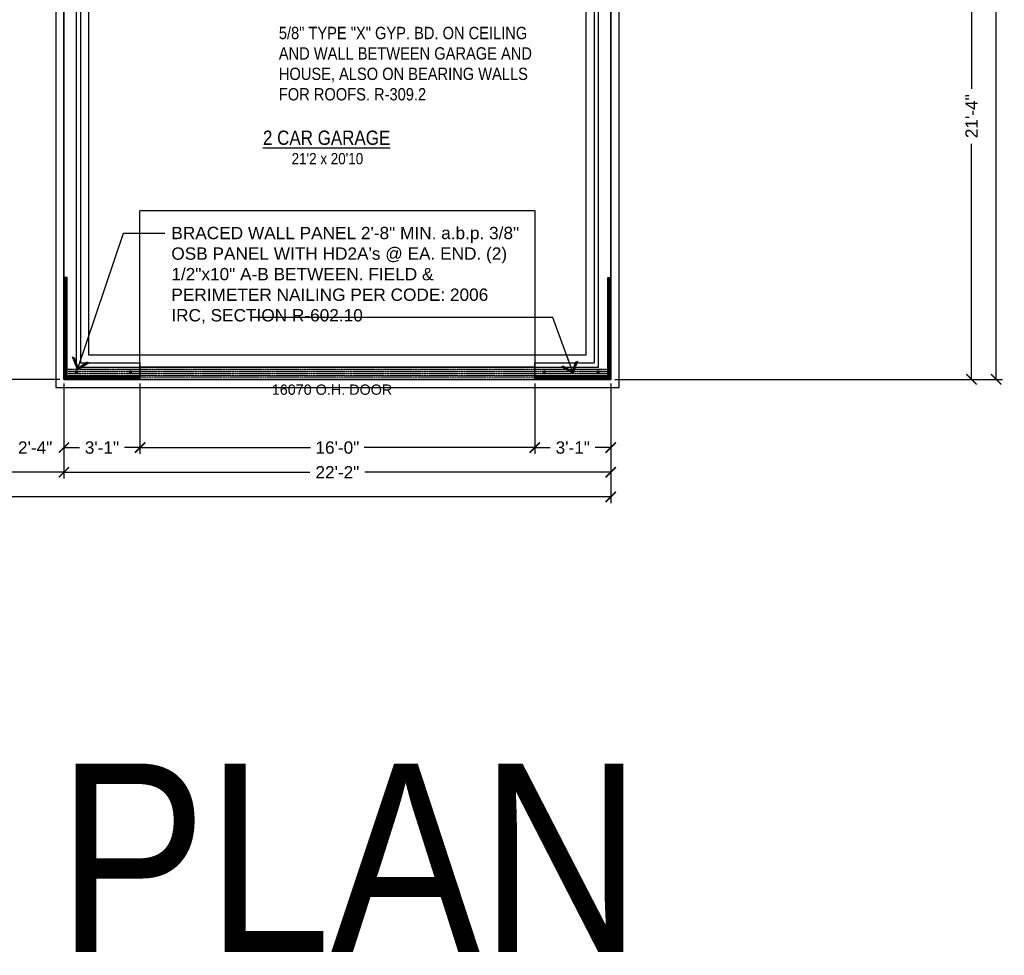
# Model space of a CAD drawing. Header units: millimetres. Extents: x -724 to 239, y -497 to 416.
# Tile 5 of 8: x -240 to 239, y -497 to -42. Entities that reach past the tile are written whole.
import ezdxf
from ezdxf.enums import TextEntityAlignment as Align

# ---------------------------------------------------------------- set-up
doc = ezdxf.new("R2010")
doc.units = ezdxf.units.MM
doc.linetypes.add('xref-Bishop-Overland-08$0$CENTER2', pattern=[1.125, 0.75, -0.125, 0.125, -0.125])
doc.linetypes.add('xref-Bishop-Overland-08$0$DASHED2', pattern=[0.375, 0.25, -0.125])
for name, color, linetype in [('A-DIMS-1', 152, 'Continuous'), ('A-NOTE', 4, 'Continuous'), ('A-TEXT', 4, 'Continuous'), ('ANNTEXT', 4, 'Continuous'), ('xref-Bishop-Overland-08$0$A-FOOTPRINT', 5, 'Continuous'), ('xref-Bishop-Overland-08$0$A-GARAGE-DOOR', 1, 'xref-Bishop-Overland-08$0$DASHED2'), ('xref-Bishop-Overland-08$0$A-HEADER', 30, 'Continuous'), ('xref-Bishop-Overland-08$0$A-OPENING', 1, 'Continuous'), ('xref-Bishop-Overland-08$0$A-WALL', 54, 'Continuous'), ('xref-Bishop-Overland-08$0$R-BEAM', 1, 'xref-Bishop-Overland-08$0$CENTER2'), ('xref-Bishop-Overland-08$0$S-FOOTER', 9, 'xref-Bishop-Overland-08$0$DASHED2'), ('xref-Bishop-Overland-08$0$S-STEM-WALL', 8, 'Continuous')]:
    doc.layers.add(name, color=color, linetype=linetype)
doc.styles.get("Standard").update_dxf_attribs({"font": 'arial.ttf'})
doc.dimstyles.new('ARCHARR', dxfattribs={"dimscale": 32, "dimtxt": 0.1875, "dimasz": 0.15625, "dimexe": 0.09375, "dimexo": 0.0625, "dimgap": 0.09375, "dimtad": 0, "dimdec": 5, "dimzin": 3, "dimdsep": 46, "dimlunit": 4, "dimtxsty": 'Standard', "dimblk": 'ARCHTICK', "dimcen": 0.09375, "dimclrt": 4, "dimadec": 5, "dimazin": 0, "dimtfac": 0.75, "dimtdec": 5, "dimtix": 1, "dimtofl": 0, "dimtmove": 2, "dimatfit": 3, "dimldrblk": 'archarrow', "dimfxl": 1, "dimtolj": 1, "dimtzin": 3, "dimarcsym": 0})

# ---------------------------------------------------------------- blocks, each defined once
blk = doc.blocks.new('_ArchTick')
at = {"color": 0, "linetype": 'ByBlock', "const_width": 0.15}
blk.add_lwpolyline([(-0.5, -0.5), (0.5, 0.5)], dxfattribs=at)
blk = doc.blocks.new('*D93')
at = {"layer": 'A-DIMS-1', "color": 0, "lineweight": -2}
for p, q in [((10.23, -218.63), (10.23, -252.82)), ((47.23, -218.63), (47.23, -252.82)), ((10.23, -249.82), (17.75, -249.82)), ((47.23, -249.82), (39.7, -249.82))]:
    blk.add_line(p, q, dxfattribs=at)
at = {"layer": 'Defpoints', "color": 0}
for p in [(10.23, -216.63), (47.23, -216.63), (10.23, -249.82)]:
    blk.add_point(p, dxfattribs=at)
at = {"layer": 'A-DIMS-1', "color": 0, "lineweight": -2, "xscale": 5, "yscale": 5, "zscale": 5, "rotation": 180}
blk.add_blockref('_ArchTick', (10.23, -249.82), dxfattribs=at)
at = {"layer": 'A-DIMS-1', "color": 0, "lineweight": -2, "xscale": 5, "yscale": 5, "zscale": 5}
blk.add_blockref('_ArchTick', (47.23, -249.82), dxfattribs=at)
at = {"layer": 'A-DIMS-1', "color": 4, "insert": (28.73, -249.82), "char_height": 6, "attachment_point": 5}
blk.add_mtext('\\A1;3\'-1"', dxfattribs=at)
blk = doc.blocks.new('archarrow')
for p, q in [((0, 0), (-1.739, 0)), ((0, 0), (-0.988, 0.858)), ((-0.086, 0), (-0.988, 0.757)), ((-0.172, 0), (-0.988, 0.659)), ((-0.172, 0), (-0.988, -0.659)), ((-0.086, 0), (-0.988, -0.757)), ((0, 0), (-0.988, -0.858))]:
    blk.add_line(p, q)
blk = doc.blocks.new('*D94')
at = {"layer": 'A-DIMS-1', "color": 0, "lineweight": -2}
for p, q in [((-181.77, -218.63), (-181.77, -252.82)), ((10.23, -218.63), (10.23, -252.82)), ((-181.77, -249.82), (-98.8, -249.82)), ((10.23, -249.82), (-72.75, -249.82))]:
    blk.add_line(p, q, dxfattribs=at)
at = {"layer": 'Defpoints', "color": 0}
for p in [(-181.77, -216.63), (10.23, -216.63), (-181.77, -249.82)]:
    blk.add_point(p, dxfattribs=at)
at = {"layer": 'A-DIMS-1', "color": 0, "lineweight": -2, "xscale": 5, "yscale": 5, "zscale": 5, "rotation": 180}
blk.add_blockref('_ArchTick', (-181.77, -249.82), dxfattribs=at)
at = {"layer": 'A-DIMS-1', "color": 0, "lineweight": -2, "xscale": 5, "yscale": 5, "zscale": 5}
blk.add_blockref('_ArchTick', (10.23, -249.82), dxfattribs=at)
at = {"layer": 'A-DIMS-1', "color": 4, "insert": (-85.77, -249.82), "char_height": 6, "attachment_point": 5}
blk.add_mtext('\\A1;16\'-0"', dxfattribs=at)
blk = doc.blocks.new('*D95')
at = {"layer": 'A-DIMS-1', "color": 0, "lineweight": -2}
for p, q in [((-218.77, -218.63), (-218.77, -252.82)), ((-181.77, -218.63), (-181.77, -252.82)), ((-218.77, -249.82), (-211.25, -249.82)), ((-181.77, -249.82), (-189.3, -249.82))]:
    blk.add_line(p, q, dxfattribs=at)
at = {"layer": 'Defpoints', "color": 0}
for p in [(-218.77, -216.63), (-181.77, -216.63), (-218.77, -249.82)]:
    blk.add_point(p, dxfattribs=at)
at = {"layer": 'A-DIMS-1', "color": 0, "lineweight": -2, "xscale": 5, "yscale": 5, "zscale": 5, "rotation": 180}
blk.add_blockref('_ArchTick', (-218.77, -249.82), dxfattribs=at)
at = {"layer": 'A-DIMS-1', "color": 0, "lineweight": -2, "xscale": 5, "yscale": 5, "zscale": 5}
blk.add_blockref('_ArchTick', (-181.77, -249.82), dxfattribs=at)
at = {"layer": 'A-DIMS-1', "color": 4, "insert": (-200.27, -249.82), "char_height": 6, "attachment_point": 5}
blk.add_mtext('\\A1;3\'-1"', dxfattribs=at)
blk = doc.blocks.new('*D96')
at = {"layer": 'A-DIMS-1', "color": 0, "lineweight": -2}
for p, q in [((-304.77, -14.63), (-304.77, -264.82)), ((-218.77, -218.63), (-218.77, -264.82)), ((-304.77, -261.82), (-272.72, -261.82)), ((-218.77, -261.82), (-250.82, -261.82))]:
    blk.add_line(p, q, dxfattribs=at)
at = {"layer": 'Defpoints', "color": 0}
for p in [(-304.77, -12.63), (-218.77, -216.63), (-304.77, -261.82)]:
    blk.add_point(p, dxfattribs=at)
at = {"layer": 'A-DIMS-1', "color": 0, "lineweight": -2, "xscale": 5, "yscale": 5, "zscale": 5, "rotation": 180}
blk.add_blockref('_ArchTick', (-304.77, -261.82), dxfattribs=at)
at = {"layer": 'A-DIMS-1', "color": 0, "lineweight": -2, "xscale": 5, "yscale": 5, "zscale": 5}
blk.add_blockref('_ArchTick', (-218.77, -261.82), dxfattribs=at)
at = {"layer": 'A-DIMS-1', "color": 4, "insert": (-261.77, -261.82), "char_height": 6, "attachment_point": 5}
blk.add_mtext('\\A1;7\'-2"', dxfattribs=at)
blk = doc.blocks.new('*D100')
at = {"layer": 'A-DIMS-1', "color": 0, "lineweight": -2}
for p, q in [((-218.77, -218.63), (-218.77, -264.82)), ((47.23, -218.63), (47.23, -264.82)), ((-218.77, -261.82), (-99.13, -261.82)), ((47.23, -261.82), (-72.42, -261.82))]:
    blk.add_line(p, q, dxfattribs=at)
at = {"layer": 'Defpoints', "color": 0}
for p in [(-218.77, -216.63), (47.23, -216.63), (-218.77, -261.82)]:
    blk.add_point(p, dxfattribs=at)
at = {"layer": 'A-DIMS-1', "color": 0, "lineweight": -2, "xscale": 5, "yscale": 5, "zscale": 5, "rotation": 180}
blk.add_blockref('_ArchTick', (-218.77, -261.82), dxfattribs=at)
at = {"layer": 'A-DIMS-1', "color": 0, "lineweight": -2, "xscale": 5, "yscale": 5, "zscale": 5}
blk.add_blockref('_ArchTick', (47.23, -261.82), dxfattribs=at)
at = {"layer": 'A-DIMS-1', "color": 4, "insert": (-85.77, -261.82), "char_height": 6, "attachment_point": 5}
blk.add_mtext('\\A1;22\'-2"', dxfattribs=at)
blk = doc.blocks.new('*D101')
at = {"layer": 'A-DIMS-1', "color": 0, "lineweight": -2}
for p, q in [((-648.77, -14.63), (-648.77, -276.82)), ((47.23, -218.63), (47.23, -276.82)), ((-648.77, -273.82), (-314.08, -273.82)), ((47.23, -273.82), (-287.47, -273.82))]:
    blk.add_line(p, q, dxfattribs=at)
at = {"layer": 'Defpoints', "color": 0}
for p in [(-648.77, -12.63), (47.23, -216.63), (-648.77, -273.82)]:
    blk.add_point(p, dxfattribs=at)
at = {"layer": 'A-DIMS-1', "color": 0, "lineweight": -2, "xscale": 5, "yscale": 5, "zscale": 5, "rotation": 180}
blk.add_blockref('_ArchTick', (-648.77, -273.82), dxfattribs=at)
at = {"layer": 'A-DIMS-1', "color": 0, "lineweight": -2, "xscale": 5, "yscale": 5, "zscale": 5}
blk.add_blockref('_ArchTick', (47.23, -273.82), dxfattribs=at)
at = {"layer": 'A-DIMS-1', "color": 4, "insert": (-300.77, -273.82), "char_height": 6, "attachment_point": 5}
blk.add_mtext('\\A1;58\'-0"', dxfattribs=at)
blk = doc.blocks.new('*D102')
at = {"layer": 'A-DIMS-1', "color": 0, "lineweight": -2}
for p, q in [((-246.77, 29.78), (-246.77, -252.82)), ((-218.77, -218.63), (-218.77, -252.82)), ((-246.77, -249.82), (-251.77, -249.82)), ((-218.77, -249.82), (-213.77, -249.82))]:
    blk.add_line(p, q, dxfattribs=at)
at = {"layer": 'Defpoints', "color": 0}
for p in [(-246.77, 31.78), (-218.77, -216.63), (-246.77, -249.82)]:
    blk.add_point(p, dxfattribs=at)
at = {"layer": 'A-DIMS-1', "color": 0, "lineweight": -2, "xscale": 5, "yscale": 5, "zscale": 5}
blk.add_blockref('_ArchTick', (-246.77, -249.82), dxfattribs=at)
at = {"layer": 'A-DIMS-1', "color": 0, "lineweight": -2, "xscale": 5, "yscale": 5, "zscale": 5, "rotation": 180}
blk.add_blockref('_ArchTick', (-218.77, -249.82), dxfattribs=at)
at = {"layer": 'A-DIMS-1', "color": 4, "insert": (-232.77, -249.82), "char_height": 6, "attachment_point": 5}
blk.add_mtext('\\A1;2\'-4"', dxfattribs=at)
blk = doc.blocks.new('*D109')
at = {"layer": 'A-DIMS-1', "color": 0, "lineweight": -2}
for p, q in [((43.23, 39.37), (225.69, 39.37)), ((222.69, 39.37), (222.69, -75.28)), ((222.69, -216.63), (222.69, -101.99)), ((49.23, -216.63), (225.69, -216.63))]:
    blk.add_line(p, q, dxfattribs=at)
at = {"layer": 'Defpoints', "color": 0}
for p in [(41.23, 39.37), (222.69, 39.37), (47.23, -216.63)]:
    blk.add_point(p, dxfattribs=at)
at = {"layer": 'A-DIMS-1', "color": 0, "lineweight": -2, "xscale": 5, "yscale": 5, "zscale": 5}
for p, rotation in [((222.69, 39.37), 90), ((222.69, -216.63), 270)]:
    blk.add_blockref('_ArchTick', p, dxfattribs=dict(at, rotation=rotation))
at = {"layer": 'A-DIMS-1', "color": 4, "insert": (222.69, -88.63), "char_height": 6, "attachment_point": 5, "rotation": 90}
blk.add_mtext('\\A1;21\'-4"', dxfattribs=at)
blk = doc.blocks.new('*D111')
at = {"layer": 'A-DIMS-1', "color": 0, "lineweight": -2}
for p, q in [((49.23, 347.37), (237.69, 347.37)), ((234.69, 347.37), (234.69, 78.79)), ((234.69, -216.63), (234.69, 51.94)), ((49.23, -216.63), (237.69, -216.63))]:
    blk.add_line(p, q, dxfattribs=at)
at = {"layer": 'Defpoints', "color": 0}
for p in [(47.23, 347.37), (234.69, 347.37), (47.23, -216.63)]:
    blk.add_point(p, dxfattribs=at)
at = {"layer": 'A-DIMS-1', "color": 0, "lineweight": -2, "xscale": 5, "yscale": 5, "zscale": 5}
for p, rotation in [((234.69, 347.37), 90), ((234.69, -216.63), 270)]:
    blk.add_blockref('_ArchTick', p, dxfattribs=dict(at, rotation=rotation))
at = {"layer": 'A-DIMS-1', "color": 4, "insert": (234.69, 65.37), "char_height": 6, "attachment_point": 5, "rotation": 90}
blk.add_mtext('\\A1;47\'-0"', dxfattribs=at)
blk = doc.blocks.new('*D79')
at = {"layer": 'A-DIMS-1', "color": 0, "lineweight": -2}
for p, q in [((-484.77, -36.63), (-723.34, -36.63)), ((-720.34, -36.63), (-720.34, -113.61)), ((-720.34, -216.63), (-720.34, -139.66)), ((-220.77, -216.63), (-723.34, -216.63))]:
    blk.add_line(p, q, dxfattribs=at)
at = {"layer": 'Defpoints', "color": 0}
for p in [(-482.77, -36.63), (-720.34, -216.63), (-218.77, -216.63)]:
    blk.add_point(p, dxfattribs=at)
at = {"layer": 'A-DIMS-1', "color": 0, "lineweight": -2, "xscale": 5, "yscale": 5, "zscale": 5}
for p, rotation in [((-720.34, -36.63), 90), ((-720.34, -216.63), 270)]:
    blk.add_blockref('_ArchTick', p, dxfattribs=dict(at, rotation=rotation))
at = {"layer": 'A-DIMS-1', "color": 4, "insert": (-720.34, -126.63), "char_height": 6, "attachment_point": 5, "rotation": 90}
blk.add_mtext('\\A1;15\'-0"', dxfattribs=at)

msp = doc.modelspace()

# ---------------------------------------------------------------- hatches: boundary and pattern name
at = {"layer": 'A-DIMS-1'}
h = msp.add_hatch(dxfattribs=at)
h.set_pattern_fill('ANSI31', color=256, scale=3, style=0)
h.set_pattern_definition([(135, (47.22707, -1673.55493), (0.26516504, 0.26516504), [])])
h.paths.add_polyline_path([(-217.272926, -215.132868), (-181.772926, -215.132868), (-181.772926, -216.632868), (-218.772926, -216.632868)])
h.paths.add_polyline_path([(-218.772926, -167.132868), (-217.272926, -167.132868), (-217.272926, -215.132868), (-218.772926, -216.632868)])
h = msp.add_hatch(dxfattribs=at)
h.set_pattern_fill('ANSI31', color=256, scale=3, style=0)
h.set_pattern_definition([(45, (-218.77293, -1673.55493), (-0.26516504, 0.26516504), [])])
h.paths.add_polyline_path([(45.727074, -215.132868), (10.227074, -215.132868), (10.227074, -216.632868), (47.227074, -216.632868)])
h.paths.add_polyline_path([(47.227074, -167.132868), (45.727074, -167.132868), (45.727074, -215.132868), (47.227074, -216.632868)])

# ---------------------------------------------------------------- linework, layer by layer
for points in [[(-218.772926, -216.632868), (-217.272926, -215.132868), (-217.272926, -167.132868), (-218.772926, -167.132868)], [(47.227074, -216.632868), (45.727074, -215.132868), (45.727074, -167.132868), (47.227074, -167.132868)], [(-217.272926, -215.132868), (-181.772926, -215.132868), (-181.772926, -216.632868)], [(45.727074, -215.132868), (10.227074, -215.132868), (10.227074, -216.632868)]]:
    msp.add_lwpolyline(points, dxfattribs=at)
at = {"layer": 'A-DIMS-1', "const_width": 0.7827}
for points in [[(-213.051314, -212.929622, 1), (-212.268614, -212.929622, 1)], [(-186.787484, -212.929622, 1), (-186.004784, -212.929622, 1)], [(15.241632, -212.929622, -1), (14.458932, -212.929622, -1)], [(41.505462, -212.929622, -1), (40.722762, -212.929622, -1)]]:
    msp.add_lwpolyline(points, format="xyb", close=True, dxfattribs=at)
at = {"layer": 'xref-Bishop-Overland-08$0$A-FOOTPRINT'}
msp.add_lwpolyline([(47.227074, 39.367132), (-218.772926, 39.367132), (-218.772926, -216.632868), (47.227074, -216.632868)], close=True, dxfattribs=at)
at = {"layer": 'xref-Bishop-Overland-08$0$A-GARAGE-DOOR'}
msp.add_lwpolyline([(10.227074, -210.632868), (-181.772926, -210.632868), (-181.772926, -134.552868), (10.227074, -134.552868)], close=True, dxfattribs=at)
at = {"layer": 'xref-Bishop-Overland-08$0$A-HEADER'}
msp.add_lwpolyline([(10.227074, -216.632868), (-181.772926, -216.632868), (-181.772926, -210.632868), (10.227074, -210.632868)], close=True, dxfattribs=at)
at = {"layer": 'xref-Bishop-Overland-08$0$A-OPENING'}
msp.add_lwpolyline([(10.227074, -210.632868), (10.227074, -216.632868), (-181.772926, -216.632868), (-181.772926, -210.632868)], dxfattribs=at)
at = {"layer": 'xref-Bishop-Overland-08$0$A-WALL'}
for p, q in [((47.227074, 92.367132), (47.227074, -216.632868)), ((-218.772926, -216.632868), (-218.772926, 39.367132)), ((-212.772926, 39.367132), (-212.772926, -210.632868)), ((41.227074, -210.632868), (41.227074, 39.367132)), ((-212.772926, -210.632868), (-181.772926, -210.632868)), ((10.227074, -210.632868), (41.227074, -210.632868)), ((-181.772926, -216.632868), (-218.772926, -216.632868)), ((47.227074, -216.632868), (10.227074, -216.632868))]:
    msp.add_line(p, q, dxfattribs=at)
at = {"layer": 'xref-Bishop-Overland-08$0$R-BEAM'}
msp.add_lwpolyline([(-217.772926, -215.632868), (-217.772926, -211.632868), (46.222511, -211.632868), (46.222511, -215.632868), (-217.772926, -215.632868)], close=True, dxfattribs=at)
for points in [[(-216.772926, -212.632868), (45.222511, -212.632868)], [(-216.772926, -213.632868), (45.222511, -213.632868)], [(-216.772926, -214.632868), (45.222511, -214.632868)]]:
    msp.add_lwpolyline(points, dxfattribs=at)
at = {"layer": 'xref-Bishop-Overland-08$0$S-FOOTER'}
for points in [[(-300.772926, 35.367132), (-222.772926, 35.367132), (-222.772926, -220.632868), (51.227074, -220.632868), (51.227074, 181.367132)], [(-206.772926, 35.367132), (-206.772926, -204.632868), (35.227074, -204.632868), (35.227074, 35.367132)]]:
    msp.add_lwpolyline(points, dxfattribs=at)
at = {"layer": 'xref-Bishop-Overland-08$0$S-STEM-WALL'}
for points in [[(-530.772926, 347.367132), (-648.772926, 347.367132), (-648.772926, -12.632868), (-482.772926, -12.632868), (-482.772926, -36.632868), (-332.772926, -36.632868), (-332.772926, -12.632868), (-304.772926, -12.632868), (-304.772926, 39.367132), (-218.772926, 39.367132), (-218.772926, -216.632868), (47.227074, -216.632868), (47.227074, -12.632868)], [(-210.772926, 39.367132), (-210.772926, -208.632868), (-181.772926, -208.632868), (-181.772926, -216.632868)], [(10.227074, -216.632868), (10.227074, -208.632868), (39.227074, -208.632868), (39.227074, 39.367132)]]:
    msp.add_lwpolyline(points, dxfattribs=at)

# ---------------------------------------------------------------- texts
at = {"layer": 'A-NOTE', "width": 0.85}
for s, height, p in [('%%u2 CAR GARAGE', 6.953126, (-90.999471, -99.107195)), ("21'2 x 20'10", 5.5, (-90.615571, -109.280538)), ('FLOOR PLAN', 91.6357622, (-282.433752, -449.321725))]:
    msp.add_text(s, height=height, dxfattribs=at).set_placement(p, align=Align.MIDDLE_CENTER)
at = {"layer": 'A-TEXT'}
msp.add_text('16070 O.H. DOOR', height=5, dxfattribs=at).set_placement((-88.371739, -221.623408), align=Align.MIDDLE_CENTER)
at = {"layer": 'ANNTEXT', "width": 0.85}
for s, p in [('5/8" TYPE "X" GYP. BD. ON CEILING', (-114.236311, -48.155618)), ('AND WALL BETWEEN GARAGE AND', (-114.236311, -58.086652)), ('HOUSE, ALSO ON BEARING WALLS', (-114.236311, -68.017687)), ('FOR ROOFS. R-309.2', (-114.236311, -77.948721))]:
    msp.add_text(s, height=6, dxfattribs=at).set_placement(p, align=Align.MIDDLE_LEFT)
at = {"layer": 'ANNTEXT', "insert": (-166.53383, -142.437571), "char_height": 6, "width": 168.9375, "attachment_point": 1}
msp.add_mtext('BRACED WALL PANEL 2\'-8" MIN. a.b.p. 3/8" OSB PANEL WITH HD2A\'s @ EA. END. (2) 1/2"x10" A-B BETWEEN. FIELD & PERIMETER NAILING PER CODE: 2006 IRC, SECTION R-602.10', dxfattribs=at)

# ---------------------------------------------------------------- dimensions: what is measured, and where the dimension line sits
at = {"layer": 'A-DIMS-1'}
for base, p1, p2, angle, picture, middle in [((234.692134, 347.367132), (47.227074, -216.632868), (47.227074, 347.367132), 90, '*D111', (234.692134, 65.367132)), ((222.692134, 39.367132), (47.227074, -216.632868), (41.227074, 39.367132), 90, '*D109', (222.692134, -88.632868)), ((-246.772926, -249.824348), (-218.772926, -216.632868), (-246.772926, 31.777061), 180, '*D102', (-232.772926, -249.824348)), ((-648.772926, -273.824348), (47.227074, -216.632868), (-648.772926, -12.632868), 180, '*D101', (-300.772926, -273.824348)), ((-304.772926, -261.824348), (-218.772926, -216.632868), (-304.772926, -12.632868), 180, '*D96', (-261.772926, -261.824348)), ((-720.340013, -216.632868), (-482.772926, -36.632868), (-218.772926, -216.632868), 270, '*D79', (-720.340013, -126.632868)), ((-218.772926, -249.824348), (-181.772926, -216.632868), (-218.772926, -216.632868), 180, '*D95', (-200.272926, -249.824348)), ((-218.772926, -261.824348), (47.227074, -216.632868), (-218.772926, -216.632868), 180, '*D100', (-85.772926, -261.824348)), ((-181.772926, -249.824348), (10.227074, -216.632868), (-181.772926, -216.632868), 180, '*D94', (-85.772926, -249.824348)), ((10.227074, -249.824348), (47.227074, -216.632868), (10.227074, -216.632868), 180, '*D93', (28.727074, -249.824348))]:
    dim = msp.add_linear_dim(base=base, p1=p1, p2=p2, angle=angle, dimstyle='ARCHARR', dxfattribs=at)
    dim.commit()
    dim.dimension.update_dxf_attribs({"geometry": picture, "text_midpoint": middle})

# ---------------------------------------------------------------- leaders
for points in [[(-212.196145, -211.770864), (-189.76274, -145.495161), (-169.700951, -145.495161)], [(28.871341, -213.681283), (19.110687, -186.539675), (-127.890121, -186.539675)]]:
    msp.add_leader(points, dimstyle='ARCHARR', override={"dimgap": 0.09375, "dimtad": 0}, dxfattribs=at)

doc.saveas('drawing.dxf')
